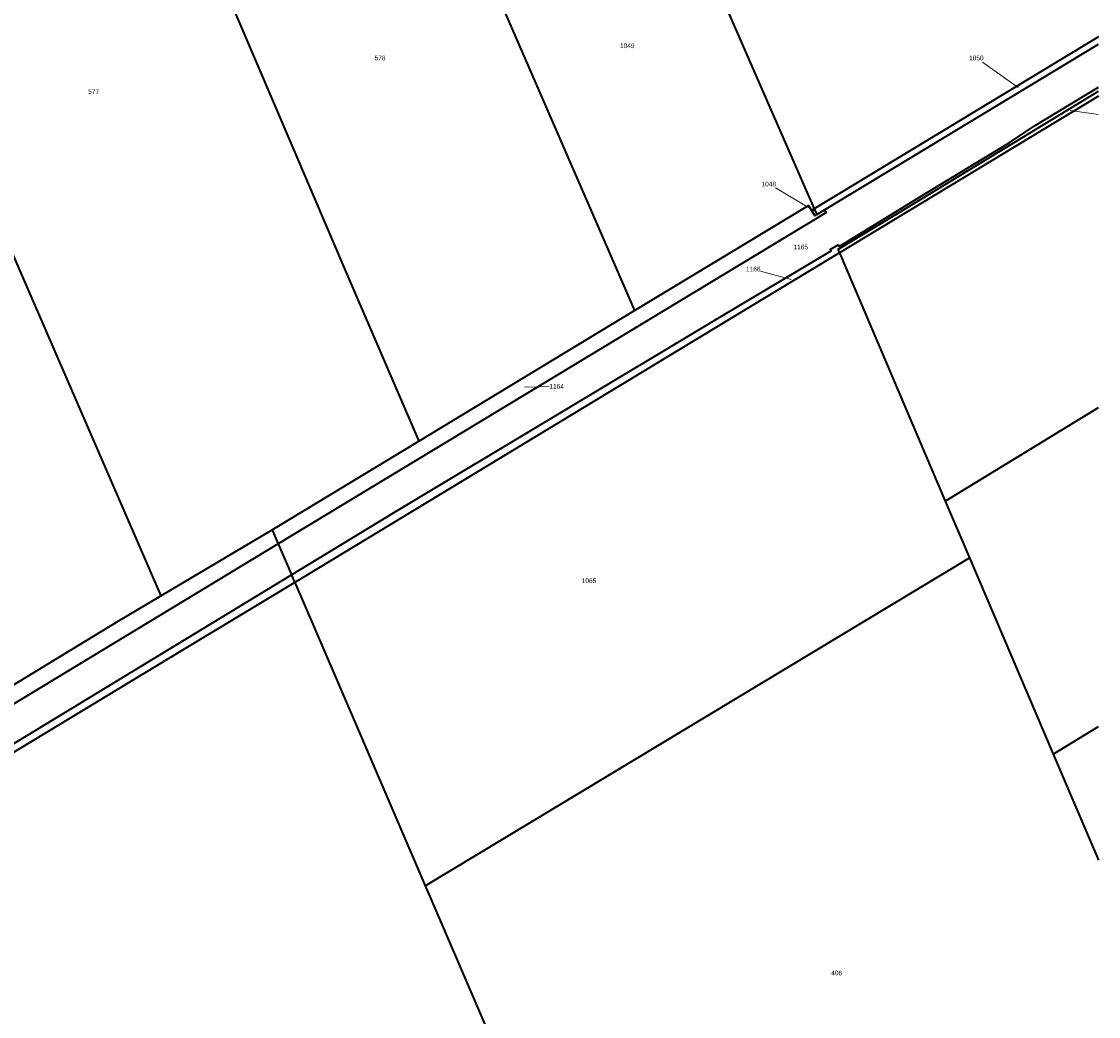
# Model space of a CAD drawing. Extents: x 99476 to 102828, y 406437 to 407931.
# Tile 47 of 48: x 102261 to 102828, y 407130 to 407653. Entities that reach past the tile are written whole.
import ezdxf
from ezdxf.enums import TextEntityAlignment as Align

# ---------------------------------------------------------------- set-up
doc = ezdxf.new("R2010")
doc.units = 0
doc.header["$MEASUREMENT"] = 0
for name, color, linetype, lineweight in [('BK_aanpijling', 10, 'Continuous', 0), ('BK_perceelnr', 10, 'Continuous', 13), ('BK_perceelsgrens', 10, 'Continuous', 40)]:
    doc.layers.add(name, color=color, linetype=linetype, lineweight=lineweight)
doc.styles.add('Style-WORKING', font='WORKING.shx')

msp = doc.modelspace()

# ---------------------------------------------------------------- linework, layer by layer
at = {"layer": 'BK_aanpijling', "linetype": 'Continuous', "lineweight": 0}
for p, q in [((102767.317938, 407631.744197), (102786.095, 407618.515)), ((102828.314, 407604.273798), (102813.365, 407606.335)), ((102658.238272, 407565.638735), (102678.605, 407553.625)), ((102650.449917, 407521.876696), (102666.605, 407517.485)), ((102539.135015, 407461.103046), (102526.285, 407460.695))]:
    msp.add_line(p, q, dxfattribs=at)
at = {"layer": 'BK_perceelsgrens', "linetype": 'Continuous', "lineweight": 40}
for p, q in [((102828.314, 407645.188356), (102678.71, 407554.704)), ((102684.089, 407554.035), (102828.314, 407641.340176)), ((102678.71, 407554.704), (102677.233, 407553.811)), ((102677.233, 407553.811), (102678.967, 407550.935)), ((102678.71, 407554.704), (102680.067, 407551.601)), ((102678.967, 407550.935), (102680.067, 407551.601)), ((102680.067, 407551.601), (102684.089, 407554.035)), ((102691.205, 407533.219), (102691.95, 407531.471)), ((102691.95, 407531.471), (102747.681, 407400.809)), ((102470.508, 407432.367), (102584.14, 407501.05)), ((102747.681, 407400.809), (102828.314, 407449.987807)), ((102393.299, 407385.699), (102470.508, 407432.367)), ((102747.681, 407400.809), (102760.449, 407370.873)), ((102334.705, 407350.963), (102393.299, 407385.699)), ((102393.299, 407385.699), (102395.657, 407380.219)), ((102395.657, 407380.219), (102396.503, 407378.253)), ((102473.927, 407198.359), (102760.449, 407370.873)), ((102760.449, 407370.873), (102804.491, 407267.616)), ((102403.54, 407361.903), (102404.346, 407360.031)), ((102404.346, 407360.031), (102405.246, 407357.939)), ((102405.246, 407357.939), (102426.48, 407308.604)), ((102426.48, 407308.604), (102473.927, 407198.359)), ((102804.491, 407267.616), (102828.314, 407282.151841)), ((102804.491, 407267.616), (102828.314, 407211.761955))]:
    msp.add_line(p, q, dxfattribs=at)
at = {"layer": 'BK_perceelsgrens', "linetype": 'Continuous', "lineweight": 40, "flags": 128}
for points in [[(102131.355, 407819.699), (102237.4, 407574.999), (102334.705, 407350.963)], [(102312.807, 407799.901), (102374.784, 407655.636), (102433.236, 407519.072), (102470.508, 407432.367)], [(102464.227, 407776.812), (102519.741, 407649.103), (102584.14, 407501.05)], [(102596.701, 407742.184), (102626.825, 407673.6), (102667.682, 407579.914), (102678.71, 407554.704)], [(102403.54, 407361.903), (102458.176, 407395.118), (102628.974, 407497.68), (102687.68, 407532.441), (102687.179, 407533.268), (102691.257, 407535.74), (102691.784, 407534.871), (102737.327, 407562.696), (102781.315, 407589.323), (102794.182, 407598.01), (102828.314, 407618.655242)], [(102691.205, 407533.219), (102722.475, 407552.098), (102828.314, 407616.53639)], [(102828.314, 407613.973192), (102691.95, 407531.471)], [(102584.14, 407501.05), (102675.684, 407556.382), (102677.233, 407553.811)], [(102684.089, 407554.035), (102684.94, 407552.634), (102680.766, 407550.087), (102396.503, 407378.253)], [(102691.95, 407531.471), (102627.249, 407492.327), (102405.246, 407357.939)], [(102396.503, 407378.253), (102185.396, 407250.64), (102095.256, 407196.203), (102059.934, 407174.401), (102035.641, 407158.853), (102035.538, 407158.786), (102007.007, 407139.849), (102000, 407134.959)], [(102396.503, 407378.253), (102401.934, 407365.635), (102403.54, 407361.903)], [(102040.538, 407137.175), (102080.108, 407164.005), (102103.461, 407177.793), (102162.692, 407215.665), (102194.639, 407235.207), (102343.233, 407325.241), (102403.54, 407361.903)], [(102405.246, 407357.939), (102346.136, 407322.292), (102101.988, 407174.612)], [(102212.091, 407276.691), (102311.375, 407337.132), (102334.705, 407350.963)], [(102473.927, 407198.359), (102476.874, 407191.513), (102559.275, 407000)]]:
    msp.add_lwpolyline(points, dxfattribs=at)

# ---------------------------------------------------------------- texts
at = {"layer": 'BK_perceelnr', "linetype": 'Continuous', "lineweight": 13, "style": 'Style-WORKING'}
for s, p in [('1049', (102580.289542, 407640.461)), ('576', (102450.165695, 407634.01)), ('1050', (102764.037777, 407634.048)), ('577', (102299.409613, 407616.299)), ('1048', (102654.792542, 407567.671)), ('1165', (102671.60139, 407534.55)), ('1166', (102646.58939, 407522.926)), ('1164', (102543.13239, 407461.23)), ('1065', (102560.15039, 407358.885)), ('406', (102690.512695, 407152.436))]:
    msp.add_text(s, height=2.5, dxfattribs=at).set_placement(p, align=Align.MIDDLE_CENTER)

doc.saveas('drawing.dxf')
